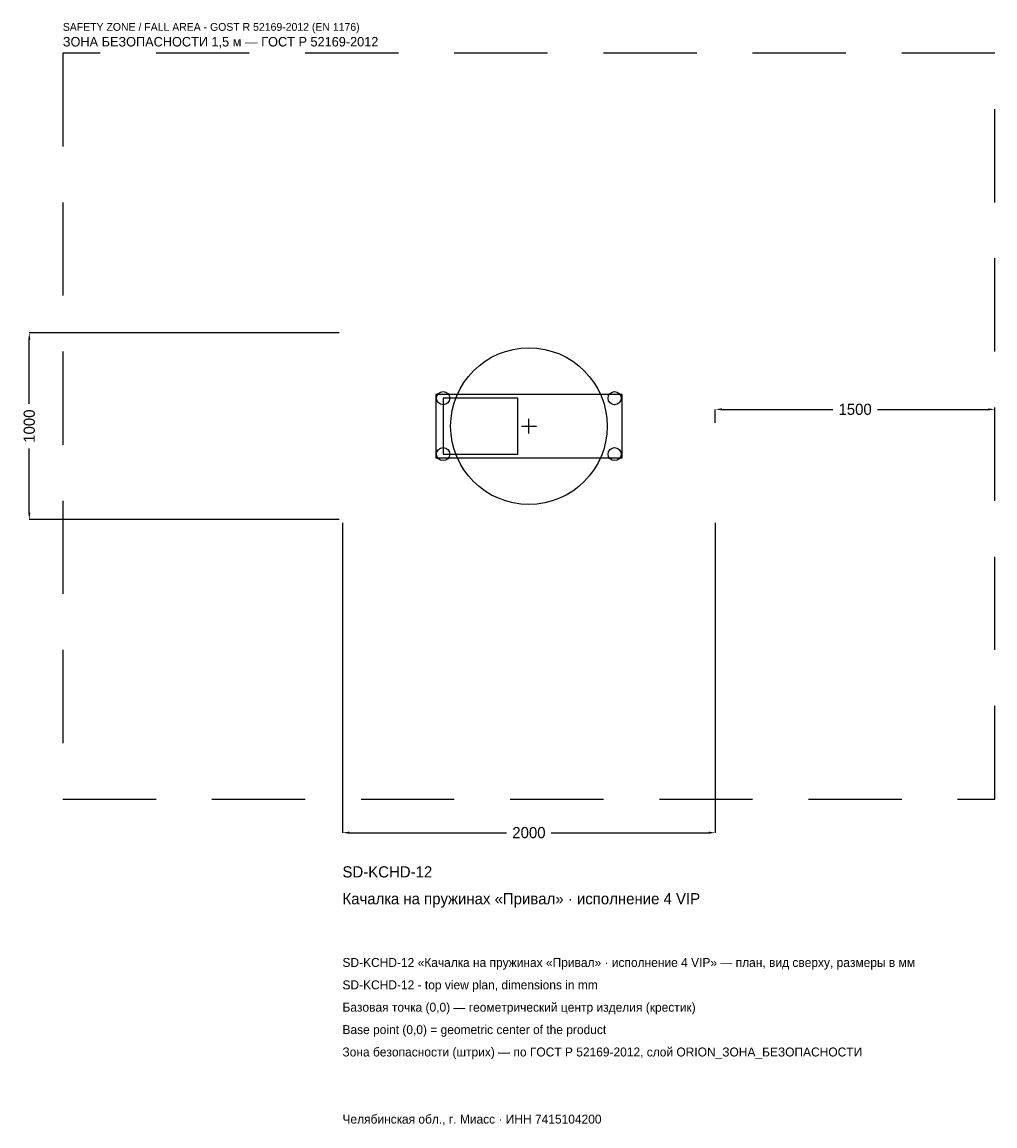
# Model space of a CAD drawing. Header units: metres. Extents: x -2719 to 2500, y -3752 to 2167.
import ezdxf

# ---------------------------------------------------------------- set-up
doc = ezdxf.new("R2010")
doc.units = ezdxf.units.M
doc.linetypes.add('DASHED', pattern=[800, 500, -300])
for name, color, linetype in [('ORION_ДАННЫЕ', 3, 'Continuous'), ('ORION_ЗОНА_БЕЗОПАСНОСТИ', 1, 'Continuous'), ('ORION_КОНТУР', 7, 'Continuous'), ('ORION_РАЗМЕРЫ', 8, 'Continuous')]:
    doc.layers.add(name, color=color, linetype=linetype)
doc.dimstyles.new('ORION', dxfattribs={"dimtxt": 60, "dimasz": 36, "dimexe": 1.25, "dimexo": 18, "dimtad": 1, "dimdec": 0, "dimcen": 2.5, "dimazin": 3, "dimtfac": 1, "dimtmove": 0, "dimatfit": 3, "dimarcsym": 0})

# ---------------------------------------------------------------- blocks, each defined once
blk = doc.blocks.new('_CLOSEDFILLED')
at = {"color": 0, "linetype": 'BYBLOCK'}
blk.add_solid([(-1, 0.16), (0, 0), (-1, -0.16)], dxfattribs=at)
blk = doc.blocks.new('*D1')
for p, q in [((-1000, -518), (-1000, -2180)), ((1000, -518), (1000, -2180)), ((-964, -2180), (-120, -2180)), ((120, -2180), (964, -2180))]:
    blk.add_line(p, q)
at = {"layer": 'Defpoints'}
for p in [(-1000, -500), (1000, -500), (-1000, -2180)]:
    blk.add_point(p, dxfattribs=at)
at = {"layer": 'ORION_РАЗМЕРЫ', "xscale": 36, "yscale": 36, "rotation": 180}
blk.add_blockref('_CLOSEDFILLED', (-1000, -2180), dxfattribs=at)
at = {"layer": 'ORION_РАЗМЕРЫ', "xscale": 36, "yscale": 36}
blk.add_blockref('_CLOSEDFILLED', (1000, -2180), dxfattribs=at)
at = {"layer": 'ORION_РАЗМЕРЫ', "insert": (0, -2180), "char_height": 60, "attachment_point": 5}
blk.add_mtext('2000', dxfattribs=at)
blk = doc.blocks.new('*D2')
for p, q in [((-1018, 500), (-2680, 500)), ((-2680, 120), (-2680, 464)), ((-2680, -464), (-2680, -120)), ((-1018, -500), (-2680, -500))]:
    blk.add_line(p, q)
at = {"layer": 'Defpoints'}
for p in [(-1000, 500), (-2680, -500), (-1000, -500)]:
    blk.add_point(p, dxfattribs=at)
at = {"layer": 'ORION_РАЗМЕРЫ', "xscale": 36, "yscale": 36}
for p, rotation in [((-2680, 500), 90), ((-2680, -500), 270)]:
    blk.add_blockref('_CLOSEDFILLED', p, dxfattribs=dict(at, rotation=rotation))
at = {"layer": 'ORION_РАЗМЕРЫ', "insert": (-2680, 0), "char_height": 60, "attachment_point": 5, "rotation": 90}
blk.add_mtext('1000', dxfattribs=at)
blk = doc.blocks.new('*D3')
for p, q in [((1000, 18), (1000, 90)), ((1036, 90), (1630, 90)), ((1870, 90), (2464, 90)), ((2500, 18), (2500, 90))]:
    blk.add_line(p, q)
at = {"layer": 'Defpoints'}
for p in [(1000, 90), (1000, 0), (2500, 0)]:
    blk.add_point(p, dxfattribs=at)
at = {"layer": 'ORION_РАЗМЕРЫ', "xscale": 36, "yscale": 36, "rotation": 180}
blk.add_blockref('_CLOSEDFILLED', (1000, 90), dxfattribs=at)
at = {"layer": 'ORION_РАЗМЕРЫ', "xscale": 36, "yscale": 36}
blk.add_blockref('_CLOSEDFILLED', (2500, 90), dxfattribs=at)
at = {"layer": 'ORION_РАЗМЕРЫ', "insert": (1750, 90), "char_height": 60, "attachment_point": 5}
blk.add_mtext('1500', dxfattribs=at)
blk = doc.blocks.new('ОРИОН SD-KCHD-12 Качалка на пружинах Привал · исполнение 4 VIP')
at = {"layer": 'ORION_ЗОНА_БЕЗОПАСНОСТИ', "linetype": 'DASHED'}
blk.add_lwpolyline([(-2500, -2000), (2500, -2000), (2500, 2000), (-2500, 2000)], close=True, dxfattribs=at)
at = {"layer": 'ORION_КОНТУР'}
for points in [[(-500, -170), (500, -170), (500, 170), (-500, 170)], [(-460, -150), (-60, -150), (-60, 150), (-460, 150)]]:
    blk.add_lwpolyline(points, close=True, dxfattribs=at)
for centre, radius in [((0, 0), 420), ((-460, 150), 35), ((460, 150), 35), ((-460, -150), 35), ((460, -150), 35)]:
    blk.add_circle(centre, radius, dxfattribs=at)
at = {"layer": 'ORION_РАЗМЕРЫ'}
for p, q in [((-40, 0), (40, 0)), ((0, -40), (0, 40))]:
    blk.add_line(p, q, dxfattribs=at)
at = {"layer": 'ORION_ДАННЫЕ'}
for tag, p in [('АРТИКУЛ', (-1000, -2420)), ('НАИМЕНОВАНИЕ', (-1000, -2564))]:
    blk.add_attdef(tag, p, '', height=60, dxfattribs=at)
at = {"layer": 'ORION_ДАННЫЕ', "flags": 1}
for tag, p in [('ПРОИЗВОДИТЕЛЬ', (-1000, -2708)), ('ТЕЛЕФОН', (-1000, -2852)), ('САЙТ', (-1000, -3140)), ('АДРЕС', (-1000, -3284)), ('РЕКВИЗИТЫ', (-1000, -3428)), ('ГАБАРИТЫ', (-1000, -3572)), ('ЗОНА_БЕЗОПАСНОСТИ', (-1000, -3716))]:
    blk.add_attdef(tag, p, '', height=60, dxfattribs=at)
at = {"layer": 'ORION_ЗОНА_БЕЗОПАСНОСТИ', "color": 1}
for s, height, p in [('SAFETY ZONE / FALL AREA - GOST R 52169-2012 (EN 1176)', 42, (-2500, 2120)), ('ЗОНА БЕЗОПАСНОСТИ 1,5 м — ГОСТ Р 52169-2012', 51, (-2500, 2036))]:
    blk.add_text(s, height=height, dxfattribs=at).set_placement(p)
at = {"layer": 'ORION_РАЗМЕРЫ'}
dim = blk.add_linear_dim(base=(-2680, -500), p1=(-1000, -500), p2=(-1000, 500), angle=90, dimstyle='ORION', dxfattribs=at)
dim.commit()
dim.dimension.update_dxf_attribs({"geometry": '*D2', "text_midpoint": (-2680, 0)})
for base, p1, p2, picture, middle in [((1000, 90), (1000, 0), (2500, 0), '*D3', (1750, 90)), ((-1000, -2180), (-1000, -500), (1000, -500), '*D1', (0, -2180))]:
    dim = blk.add_linear_dim(base=base, p1=p1, p2=p2, dimstyle='ORION', dxfattribs=at)
    dim.commit()
    dim.dimension.update_dxf_attribs({"geometry": picture, "text_midpoint": middle})

msp = doc.modelspace()

# ---------------------------------------------------------------- block references
msp.add_blockref('ОРИОН SD-KCHD-12 Качалка на пружинах Привал · исполнение 4 VIP', (0, 0)).add_auto_attribs({'АРТИКУЛ': 'SD-KCHD-12', 'НАИМЕНОВАНИЕ': 'Качалка на пружинах «Привал» · исполнение 4 VIP'})

# ---------------------------------------------------------------- texts
at = {"layer": 'ORION_ДАННЫЕ', "color": 3}
for s, p in [('SD-KCHD-12 «Качалка на пружинах «Привал» · исполнение 4 VIP» — план, вид сверху, размеры в мм', (-1000, -2900)), ('SD-KCHD-12 - top view plan, dimensions in mm', (-1000, -3020)), ('Челябинская обл., г. Миасс · ИНН 7415104200', (-1000, -3740))]:
    msp.add_text(s, height=48, dxfattribs=at).set_placement(p)
at = {"layer": 'ORION_ДАННЫЕ', "color": 7}
for s, p in [('Базовая точка (0,0) — геометрический центр изделия (крестик)', (-1000, -3140)), ('Base point (0,0) = geometric center of the product', (-1000, -3260))]:
    msp.add_text(s, height=48, dxfattribs=at).set_placement(p)
at = {"layer": 'ORION_ДАННЫЕ', "color": 1}
msp.add_text('Зона безопасности (штрих) — по ГОСТ Р 52169-2012, слой ORION_ЗОНА_БЕЗОПАСНОСТИ', height=48, dxfattribs=at).set_placement((-1000, -3380))

doc.saveas('drawing.dxf')
